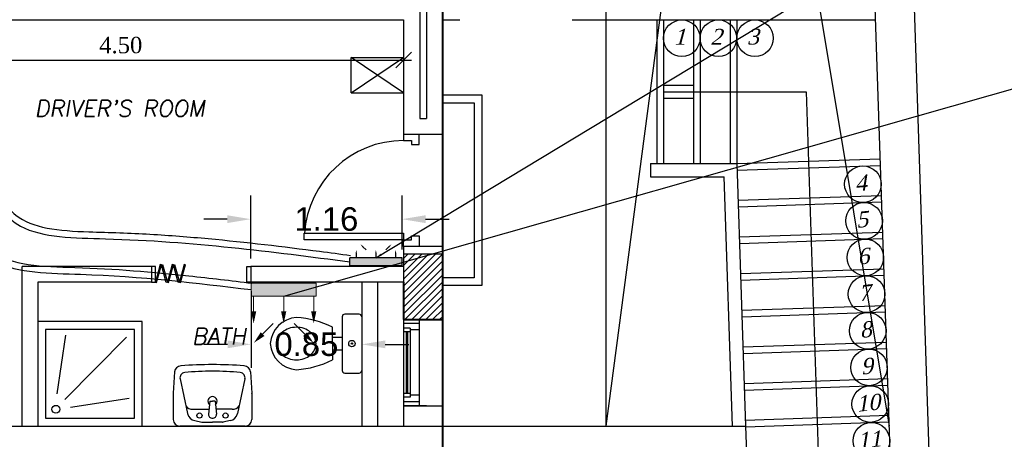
# Model space of a CAD drawing. Header units: metres. Extents: x -710577 to 709766, y -710660 to 709683.
# Tile 18 of 70: x -513.14 to -505.6, y -474.52 to -471.31. Entities that reach past the tile are written whole.
import ezdxf
from ezdxf.enums import TextEntityAlignment as Align

# ---------------------------------------------------------------- set-up
doc = ezdxf.new("R2010")
doc.units = ezdxf.units.M
doc.header["$LTSCALE"] = 50
doc.header["$MEASUREMENT"] = 0
for name, pattern in [('BAS-263$0$basement$0$DLINE', [0.55, 0.3, -0.25]), ('BAS-263$0$basement$0$HIDDEN', [0.375, 0.25, -0.125]), ('BAS-263$0$basement$0$HIDDEN2', [0.1875, 0.125, -0.0625]), ('GR-263$0$ground$0$DOT2', [0.125, 0, -0.125])]:
    doc.linetypes.add(name, pattern=pattern)
doc.layers.add('A-ANNO-DIMS-18', color=8, linetype='Continuous', lineweight=18)
doc.layers.add('BS XREF$0$INT- WALL', color=7, linetype='Continuous', lineweight=40)
for name, color, linetype in [('BAS-263$0$basement$0$A-ATTRIB', 102, 'Continuous'), ('BAS-263$0$basement$0$A-base-wall', 6, 'Continuous'), ('BAS-263$0$basement$0$A-COL', 2, 'Continuous'), ('BAS-263$0$basement$0$A-COLH', 1, 'Continuous'), ('BAS-263$0$basement$0$A-DASH', 21, 'BAS-263$0$basement$0$DLINE'), ('BAS-263$0$basement$0$A-DOOR', 3, 'Continuous'), ('BAS-263$0$basement$0$A-ELEV.4', 4, 'Continuous'), ('BAS-263$0$basement$0$A-ELEV2', 2, 'Continuous'), ('BAS-263$0$basement$0$A-FIX', 2, 'Continuous'), ('BAS-263$0$basement$0$A-HID', 2, 'Continuous'), ('BAS-263$0$basement$0$A-HIDDEN', 8, 'Continuous'), ('BAS-263$0$basement$0$A-STAIR', 1, 'Continuous'), ('BAS-263$0$basement$0$A-WALL', 6, 'Continuous'), ('BAS-263$0$basement$0$A-WIN', 2, 'Continuous'), ('BAS-263$0$basement$0$PLUM', 140, 'Continuous'), ('BAS-263$0$basement$0$RN', 3, 'Continuous'), ('BS XREF$0$INT- ARCH Dim', 8, 'Continuous'), ('BS XREF$0$INT- COLUMN', 251, 'Continuous'), ('BS XREF$0$INT- COLUMN HATCH', 8, 'Continuous'), ('DIM-IN', 5, 'Continuous'), ('Samrt Heat', 1, 'Continuous'), ('smart heat', 7, 'Continuous')]:
    doc.layers.add(name, color=color, linetype=linetype)
doc.styles.add('AM3', font='times.ttf')
doc.styles.add('BAS-263$0$basement$0$AXT', font='simplex.shx')
doc.styles.add('BAS-263$0$basement$0$STYLE3', font='times.ttf')
doc.styles.add('GR-263$0$ground$0$ROMANTICBOLD', font='times.ttf')
doc.styles.get("Standard").update_dxf_attribs({"font": 'arial.ttf'})
doc.dimstyles.new('35', dxfattribs={"dimscale": 0, "dimtxt": 0.09, "dimasz": 0.05, "dimexe": 0, "dimexo": 0, "dimgap": 0, "dimtad": 0, "dimzin": 0, "dimdsep": 46, "dimtxsty": 'AM3', "dimcen": 0, "dimadec": 3, "dimazin": 0, "dimtfac": 1, "dimtofl": 0, "dimtmove": 1, "dimatfit": 3, "dimfxl": 0.18, "dimtfill": 1, "dimtolj": 1, "dimtzin": 0, "dimarcsym": 0})
doc.dimstyles.new('GR-263$0$ground$0$DIM-50$0', dxfattribs={"dimscale": 0, "dimtxt": 0.125, "dimasz": 0.06, "dimexe": 0, "dimexo": 0, "dimgap": 0.05, "dimtad": 1, "dimrnd": 0.5, "dimzin": 0, "dimdsep": 46, "dimtxsty": 'GR-263$0$ground$0$ROMANTICBOLD', "dimblk1": 'GR-263$0$ground$0$DTICK', "dimblk2": 'GR-263$0$ground$0$DTICK', "dimsah": 1, "dimcen": 0.1, "dimclrd": 2, "dimclre": 2, "dimclrt": 3, "dimaunit": 1, "dimadec": 0, "dimazin": 0, "dimtfac": 1e-05, "dimtix": 1, "dimtmove": 2, "dimatfit": 3, "dimldrblk": 'GR-263$0$ground$0$DTICK', "dimfxl": 0, "dimtolj": 1, "dimtzin": 0, "dimarcsym": 0})
doc.dimstyles.get("Standard").update_dxf_attribs({"dimtxt": 0.18, "dimasz": 0.18, "dimexe": 0.18, "dimexo": 0.0625, "dimgap": 0.09, "dimtad": 0, "dimtih": 1, "dimtoh": 1, "dimzin": 0, "dimdsep": 46, "dimtxsty": 'Standard', "dimcen": 0.09, "dimadec": 0, "dimazin": 0, "dimtfac": 1, "dimtofl": 0, "dimtmove": 0, "dimatfit": 3, "dimfxl": 1, "dimtolj": 1, "dimtzin": 0, "dimarcsym": 0})

# ---------------------------------------------------------------- blocks, each defined once
blk = doc.blocks.new('BAS-263$0$basement$0$WSINK5')
for p, q in [((-7.2898, -3.0863), (-7.2999, -3.2491)), ((-6.7102, -3.0863), (-6.7001, -3.2491)), ((-7.248, -3.1395), (-7.1911, -3.4047)), ((-6.752, -3.1395), (-6.8089, -3.4047)), ((-7.3, -3.2509), (-7.3, -3.45)), ((-7.02, -3.31), (-7.03, -3.41)), ((-7.02, -3.31), (-7, -3.31)), ((-6.98, -3.31), (-7, -3.31)), ((-6.98, -3.31), (-6.97, -3.41)), ((-6.7, -3.2509), (-6.7, -3.45)), ((-7.15, -3.37), (-7.026, -3.37)), ((-6.85, -3.37), (-6.974, -3.37)), ((-7.1364, -3.4587), (-7.0829, -3.4694)), ((-6.8636, -3.4587), (-6.9171, -3.4694)), ((-6.75, -3.5), (-7.25, -3.5)), ((-7.077, -3.47), (-7, -3.47)), ((-6.923, -3.47), (-7, -3.47))]:
    blk.add_line(p, q)
for centre in [(-7.1, -3.42), (-6.9, -3.42)]:
    blk.add_circle(centre, 0.02)
for centre, radius, start, end in [((-7.2399, -3.0894), 0.05, 93.81407, 176.42367), ((-7, -6.1325), 3.1025, 85.50418, 94.49582), ((-7, -5.0929), 2.0129, 83.93047, 96.06953), ((-6.7601, -3.0894), 0.05, 3.57633, 86.18593), ((-7.2089, -3.1311), 0.04, 95.71059, 192.09476), ((-6.7911, -3.1311), 0.04, 347.90524, 84.28941), ((-7.27, -3.2509), 0.03, 176.42367, 180), ((-7, -3.31), 0.035, 90, 229.63726), ((-7, -3.31), 0.035, 310.36274, 90), ((-6.73, -3.2509), 0.03, 0, 3.57633), ((-7.1588, -3.3183), 0.0525, 210.89193, 279.70367), ((-6.8412, -3.3183), 0.0525, 260.29633, 329.10807), ((-7.25, -3.45), 0.05, 180, 270), ((-7.1227, -3.3901), 0.07, 192.09476, 258.69007), ((-7.0023, -3.4123), 0.0278, 175.28154, 274.71846), ((-6.9977, -3.4123), 0.0278, 265.28154, 4.71846), ((-6.8773, -3.3901), 0.07, 281.30993, 347.90524), ((-6.75, -3.45), 0.05, 270, 0), ((-7.077, -3.44), 0.03, 258.69007, 270), ((-6.923, -3.44), 0.03, 270, 281.30993)]:
    blk.add_arc(centre, radius, start, end)
blk = doc.blocks.new('BAS-263$0$basement$0$D70')
for points in [[(0, 0.12), (0.03, 0.12), (0.03, 0), (0, 0)], [(0.76, 0.12), (0.73, 0.12), (0.73, 0), (0.76, 0)]]:
    blk.add_lwpolyline(points)
for points in [[(0.5005, -0.0126), (0.5102, -0.0152), (0.5464, 0.12), (0.5368, 0.1226)], [(0.5923, -0.0126), (0.5827, -0.0152), (0.5464, 0.12), (0.5561, 0.1226)], [(0.5923, -0.0126), (0.602, -0.0152), (0.6382, 0.12), (0.6286, 0.1226)], [(0.6841, -0.0126), (0.6744, -0.0152), (0.6382, 0.12), (0.6479, 0.1226)], [(0.6841, -0.0126), (0.6938, -0.0152), (0.73, 0.12), (0.7203, 0.1226)]]:
    blk.add_lwpolyline(points, close=True)
blk = doc.blocks.new('BAS-263$0$basement$0$XREF1$0$COMP')
for p, q in [((-0.15, 0.205), (-0.15, -0.205)), ((-0.02, 0.225), (-0.13, 0.225)), ((0, 0.205), (0, -0.205)), ((-0.225, 0), (-0.225, 0.125)), ((-0.225, 0.05), (-0.15, 0.05)), ((-0.225, 0), (-0.225, -0.125)), ((-0.15, -0.05), (-0.225, -0.05)), ((-0.13, -0.225), (-0.02, -0.225))]:
    blk.add_line(p, q)
blk.add_lwpolyline([(-0.65, 0, 0.115836), (-0.639, -0.0466, 0.104065), (-0.6061, -0.0884, 0.09084), (-0.5586, -0.1152, 0.083285), (-0.5, -0.125, 0.083285), (-0.4414, -0.1152, 0.09084), (-0.3939, -0.0884, 0.104065), (-0.361, -0.0466, 0.115836), (-0.35, 0, 0.115836), (-0.361, 0.0466, 0.104065), (-0.3939, 0.0884, 0.09084), (-0.4414, 0.1152, 0.083285), (-0.5, 0.125, 0.083285), (-0.5586, 0.1152, 0.09084), (-0.6061, 0.0884, 0.104065), (-0.639, 0.0466, 0.115836)], format="xyb", close=True)
for radius in [0.025, 0.005]:
    blk.add_circle((-0.075, 0), radius)
for centre, radius, start, end in [((-0.485, -0.015), 0.2155, 93.98326, 176.01674), ((-0.5483, -0.5189), 0.7205, 63.33603, 86.15373), ((-0.13, 0.205), 0.02, 90, 180), ((-0.02, 0.205), 0.02, 0, 90), ((-0.485, 0.015), 0.2155, 183.98326, 266.01674), ((-0.5483, 0.5189), 0.7205, 273.84627, 296.66397), ((-0.13, -0.205), 0.02, 180, 270), ((-0.02, -0.205), 0.02, 270, 0)]:
    blk.add_arc(centre, radius, start, end)
blk = doc.blocks.new('BAS-263$0$basement$0$RN')
at = {"style": 'BAS-263$0$basement$0$AXT', "oblique": 10}
for tag, p in [('R1', (0, 0.75)), ('R2', (0, 0.5)), ('R3', (0, 0.25)), ('R4', (0, 0))]:
    blk.add_attdef(tag, text='', height=0.15, dxfattribs=at).set_placement(p, align=Align.MIDDLE)
blk = doc.blocks.new('BAS-263$0$basement$0$W66')
at = {"layer": 'BAS-263$0$basement$0$A-WIN'}
for p, q in [((-0.12, 0), (-0.12, -0.66)), ((-0.12, 0), (0, 0)), ((0, 0), (0, -0.66)), ((-0.12, -0.03), (0, -0.03)), ((-0.05, -0.065), (-0.05, -0.595)), ((-0.05, -0.065), (0, -0.065)), ((-0.12, -0.08), (-0.05, -0.08)), ((-0.05, -0.095), (0, -0.095)), ((-0.03, -0.095), (-0.03, -0.565)), ((-0.02, -0.095), (-0.02, -0.565)), ((-0.12, -0.58), (-0.05, -0.58)), ((-0.05, -0.565), (0, -0.565)), ((-0.05, -0.595), (0, -0.595)), ((-0.12, -0.63), (0, -0.63)), ((-0.12, -0.66), (0, -0.66))]:
    blk.add_line(p, q, dxfattribs=at)
blk = doc.blocks.new('BAS-263$0$basement$0$A$C7301169D')
at = {"layer": 'BAS-263$0$basement$0$A-WIN', "rotation": 90}
blk.add_blockref('BAS-263$0$basement$0$W66', (0, 0.12), dxfattribs=at)
blk = doc.blocks.new('BAS-263$0$basement$0$shower80')
at = {"layer": 'BAS-263$0$basement$0$PLUM', "color": 2}
for p, q in [((0.1477, 0.2472), (0.2134, 0.6965)), ((0.2067, 0.2039), (0.68, 0.6795)), ((0.1477, 0.2472), (0.1477, 0.2472)), ((0.2503, 0.1451), (0.6992, 0.213))]:
    blk.add_line(p, q, dxfattribs=at)
for points in [[(0, 0), (0.8, 0), (0.8, 0.8), (0, 0.8)], [(0.06, 0.06), (0.74, 0.06), (0.74, 0.74), (0.06, 0.74)]]:
    blk.add_lwpolyline(points, close=True, dxfattribs=at)
blk.add_circle((0.1382, 0.1281), 0.0301, dxfattribs=at)
blk = doc.blocks.new('BAS-263$0$basement$0$ST')
blk.add_circle((0.0289, 0.1717), 0.15)
at = {"style": 'BAS-263$0$basement$0$STYLE3', "oblique": 15}
blk.add_attdef('ST', text='', height=0.13, dxfattribs=at).set_placement((0.0111, 0.184), align=Align.MIDDLE)
blk = doc.blocks.new('GR-263$0$ground$0$DTICK')
at = {"color": 3}
blk.add_line((-1, -1), (1, 1), dxfattribs=at)
for p, q in [((-1, 0), (1, 0)), ((0, 1), (0, -1))]:
    blk.add_line(p, q)
blk = doc.blocks.new('*D1841')
at = {"layer": 'BS XREF$0$INT- ARCH Dim', "color": 2, "linetype": 'GR-263$0$ground$0$DOT2', "lineweight": -2, "transparency": 16777216}
for p, q in [((-514.5291, -471.3116), (-514.5291, -471.621)), ((-510.1991, -471.3116), (-510.1991, -471.621))]:
    blk.add_line(p, q, dxfattribs=at)
at = {"layer": 'BS XREF$0$INT- ARCH Dim', "color": 2, "lineweight": -2, "transparency": 16777216}
blk.add_line((-514.4691, -471.621), (-510.2591, -471.621), dxfattribs=at)
at = {"layer": 'BS XREF$0$INT- ARCH Dim', "color": 2, "lineweight": -2, "transparency": 16777216, "xscale": 0.06, "yscale": 0.06, "zscale": 0.06, "rotation": 180}
blk.add_blockref('GR-263$0$ground$0$DTICK', (-514.5291, -471.621), dxfattribs=at)
at = {"layer": 'BS XREF$0$INT- ARCH Dim', "color": 2, "lineweight": -2, "transparency": 16777216, "xscale": 0.06, "yscale": 0.06, "zscale": 0.06}
blk.add_blockref('GR-263$0$ground$0$DTICK', (-510.1991, -471.621), dxfattribs=at)
at = {"layer": 'BS XREF$0$INT- ARCH Dim', "color": 3, "transparency": 16777216, "insert": (-512.3641, -471.5072), "char_height": 0.125, "attachment_point": 5, "style": 'GR-263$0$ground$0$ROMANTICBOLD'}
blk.add_mtext('\\A1;4.50', dxfattribs=at)
blk = doc.blocks.new('A$C4BE8651F')
h = blk.add_hatch(color=240)
h.set_gradient(color1=(250, 5, 38), color2=(238, 110, 242), tint=1, name='INVCURVED')
h.paths.add_polyline_path([(-0.467, 0.061), (-0.467, 0.012), (-0.467, -0.039), (0.193, -0.038), (0.193, 0.062)])
at = {"color": 1}
for p, q in [((0.193, 0.062), (-0.467, 0.062)), ((-0.467, -0.038), (-0.467, 0.062)), ((0.193, -0.038), (0.193, 0.062)), ((0.193, -0.038), (-0.467, -0.038))]:
    blk.add_line(p, q, dxfattribs=at)
for points in [[(-0.385, 0.162, 0, 0.0191, 0), (-0.385, 0.117, 0.0191, 0.0191, 0), (-0.385, 0.117, 0.0191, 0.0191, 0)], [(-0.332, 0.232, 0, 0.0191, 0), (-0.3, 0.201, 0.0191, 0.0191, 0), (-0.3, 0.201, 0.0191, 0.0191, 0)], [(-0.137, 0.162, 0, 0.0191, 0), (-0.137, 0.117, 0.0191, 0.0191, 0), (-0.137, 0.117, 0.0191, 0.0191, 0)], [(0.058, 0.232, 0, 0.0191, 0), (0.027, 0.201, 0.0191, 0.0191, 0), (0.027, 0.201, 0.0191, 0.0191, 0)], [(0.112, 0.162, 0, 0.0191, 0), (0.112, 0.117, 0.0191, 0.0191, 0), (0.112, 0.117, 0.0191, 0.0191, 0)]]:
    blk.add_lwpolyline(points, format="xyseb", dxfattribs=at)
for points in [[(-0.3, 0.201), (-0.261, 0.162)], [(0.027, 0.201), (-0.013, 0.162)], [(-0.385, 0.117), (-0.385, 0.062)], [(-0.137, 0.117), (-0.137, 0.062)], [(0.112, 0.117), (0.112, 0.062)]]:
    blk.add_lwpolyline(points, dxfattribs=at)
blk = doc.blocks.new('*D1998')
at = {"layer": 'DIM-IN', "color": 0, "lineweight": -2, "transparency": 16777216}
for p, q in [((-511.3691, -473.1393), (-511.3691, -472.6584)), ((-510.2107, -473.0719), (-510.2107, -472.6584)), ((-511.5491, -472.8384), (-511.7291, -472.8384)), ((-510.0307, -472.8384), (-509.8507, -472.8384))]:
    blk.add_line(p, q, dxfattribs=at)
at = {"layer": 'DIM-IN', "color": 0, "transparency": 16777216}
for points in [[(-511.5491, -472.8084), (-511.5491, -472.8684), (-511.3691, -472.8384)], [(-510.0307, -472.8084), (-510.0307, -472.8684), (-510.2107, -472.8384)]]:
    blk.add_solid(points, dxfattribs=at)
at = {"layer": 'DIM-IN', "color": 0, "transparency": 16777216, "insert": (-510.7899, -472.8384), "char_height": 0.18, "attachment_point": 5}
blk.add_mtext('\\A1;1.16', dxfattribs=at)
blk = doc.blocks.new('A$C35D36432')
h = blk.add_hatch(color=240)
h.set_gradient(color1=(250, 5, 38), color2=(238, 110, 242), tint=1, name='INVCURVED')
h.paths.add_polyline_path([(-0.0648, -0.1685), (0.0352, -0.1685), (0.0352, 0.3315), (-0.0648, 0.3315)])
at = {"color": 1}
for p, q in [((-0.0648, 0.3315), (-0.0648, -0.1685)), ((0.0352, 0.3315), (-0.0648, 0.3315)), ((0.0352, -0.1685), (0.0352, 0.3315)), ((-0.0648, -0.1685), (0.0352, -0.1685))]:
    blk.add_line(p, q, dxfattribs=at)
for points in [[(-0.4218, 0.3094, 0, 0.04, 0), (-0.3558, 0.2434, 0.04, 0.04, 0), (-0.3558, 0.2434, 0.04, 0.04, 0)], [(-0.2739, 0.3115, 0, 0.04, 0), (-0.1806, 0.3115, 0.04, 0.04, 0), (-0.1806, 0.3115, 0.04, 0.04, 0)], [(-0.2739, 0.0815, 0, 0.04, 0), (-0.1806, 0.0815, 0.04, 0.04, 0), (-0.1806, 0.0815, 0.04, 0.04, 0)], [(-0.4218, -0.1464, 0, 0.04, 0), (-0.3558, -0.0804, 0.04, 0.04, 0), (-0.3558, -0.0804, 0.04, 0.04, 0)], [(-0.2739, -0.1485, 0, 0.04, 0), (-0.1806, -0.1485, 0.04, 0.04, 0), (-0.1806, -0.1485, 0.04, 0.04, 0)]]:
    blk.add_lwpolyline(points, format="xyseb", dxfattribs=at)
for points in [[(-0.1806, 0.3115), (-0.0648, 0.3115)], [(-0.3558, 0.2434), (-0.2739, 0.1615)], [(-0.1806, 0.0815), (-0.0648, 0.0815)], [(-0.3558, -0.0804), (-0.2739, 0.0015)], [(-0.1806, -0.1485), (-0.0648, -0.1485)]]:
    blk.add_lwpolyline(points, dxfattribs=at)
blk = doc.blocks.new('*D2000')
at = {"layer": 'DIM-IN', "color": 0, "lineweight": -2, "transparency": 16777216}
for p, q in [((-510.5191, -473.3843), (-510.5191, -473.9767)), ((-511.3668, -473.3904), (-511.3668, -473.9767)), ((-511.5468, -473.7967), (-511.7268, -473.7967)), ((-510.3391, -473.7967), (-510.1591, -473.7967))]:
    blk.add_line(p, q, dxfattribs=at)
at = {"layer": 'DIM-IN', "color": 0, "transparency": 16777216}
for points in [[(-511.5468, -473.7667), (-511.5468, -473.8267), (-511.3668, -473.7967)], [(-510.3391, -473.7667), (-510.3391, -473.8267), (-510.5191, -473.7967)]]:
    blk.add_solid(points, dxfattribs=at)
at = {"layer": 'DIM-IN', "color": 0, "transparency": 16777216, "insert": (-510.9429, -473.7967), "char_height": 0.18, "attachment_point": 5}
blk.add_mtext('\\A1;0.85', dxfattribs=at)

msp = doc.modelspace()

# ---------------------------------------------------------------- hatches: boundary and pattern name
at = {"layer": 'BAS-263$0$basement$0$A-COLH'}
h = msp.add_hatch(dxfattribs=at)
h.set_pattern_fill('ANSI31', color=256, scale=0.3, style=0)
h.set_pattern_definition([(45, (229.9018, -722.263607), (-0.0265165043, 0.0265165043), [])])
h.paths.add_polyline_path([(-510.1991, -473.6068), (-509.8991, -473.6068), (-509.8991, -473.1068), (-510.1991, -473.1068)])
at = {"layer": 'BS XREF$0$INT- COLUMN HATCH'}
h = msp.add_hatch(dxfattribs=at)
h.set_pattern_fill('ANSI31', color=256, scale=0.300001, style=0)
h.set_pattern_definition([(45, (229.903208, -722.264087), (-0.0265165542, 0.0265165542), [])])
h.paths.add_polyline_path([(-510.1991, -473.6068), (-509.8991, -473.6068), (-509.8991, -473.1068), (-510.1991, -473.1068)])

# ---------------------------------------------------------------- linework, layer by layer
at = {"color": 1}
for points in [[(-514.7961, -468.1966), (-514.9959, -468.2907), (-515.0528, -470.0001), (-514.9102, -470.7777), (-514.0385, -471.4618), (-513.3205, -473.1631), (-512.6718, -473.26), (-511.3668, -473.3779, 0)], [(-514.7361, -468.5966), (-514.806, -469.0416), (-514.8628, -469.7287), (-514.7203, -470.5063), (-513.8486, -471.1904), (-513.1306, -472.8917), (-512.4818, -472.9886), (-510.6107, -473.1651)]]:
    msp.add_spline(points, degree=3, dxfattribs=at)
at = {"color": 5}
for points, knots in [([(-514.7774, -468.243), (-514.8516, -468.273), (-514.9228, -468.3023), (-515.0832, -468.408), (-515.1387, -468.5061), (-515.191, -468.7594), (-515.1847, -468.9136), (-515.134, -469.2877), (-515.0819, -469.5142), (-515.0176, -469.8739), (-514.9997, -470.0095), (-514.9794, -470.2643), (-514.9732, -470.3835), (-514.9368, -470.6095), (-514.9041, -470.7092), (-514.7735, -470.8751), (-514.6761, -470.9463), (-514.4049, -471.1174), (-514.2176, -471.2151), (-513.976, -471.4456), (-513.9031, -471.5553), (-513.7946, -471.7946), (-513.7566, -471.9244), (-513.662, -472.3188), (-513.6241, -472.5893), (-513.4971, -472.9227), (-513.4343, -473.0238), (-513.2747, -473.1401), (-513.1823, -473.169), (-512.9629, -473.2014), (-512.8389, -473.2047), (-512.4079, -473.2182), (-512.1197, -473.2421), (-511.6794, -473.2895, 0), (-511.5199, -473.3089, 0), (-511.3607, -473.3283, 0)], [0, 0, 0, 0, 0.231193, 0.231193, 0.690617, 0.690617, 1.150041, 1.150041, 1.714879, 1.714879, 2.055588, 2.055588, 2.396297, 2.396297, 2.784396, 2.784396, 3.172495, 3.172495, 3.737544, 3.737544, 4.093933, 4.093933, 4.450322, 4.450322, 5.1631, 5.1631, 5.602273, 5.602273, 5.946504, 5.946504, 6.290734, 6.290734, 7.143974, 7.143974, 7.64273, 7.64273, 7.64273, 7.64273]), ([(-514.6868, -468.6049), (-514.7157, -468.7779), (-514.7443, -468.9501), (-514.7853, -469.2726), (-514.7994, -469.4244), (-514.8232, -469.8979), (-514.8278, -470.2599), (-514.5691, -470.6392), (-514.3739, -470.7456), (-514.0674, -470.934), (-513.9578, -471.0065), (-513.7586, -471.2047), (-513.6823, -471.3396), (-513.5719, -471.6319), (-513.5354, -471.7899), (-513.4572, -472.1587), (-513.4182, -472.3679), (-513.3061, -472.6503), (-513.2474, -472.7444), (-513.1042, -472.8577), (-513.0245, -472.8884), (-512.8313, -472.9253), (-512.7208, -472.9314), (-512.4507, -472.94), (-512.2925, -472.9447), (-511.9882, -472.9624), (-511.8397, -472.974), (-511.402, -473.0142), (-511.1207, -473.0485), (-510.7626, -473.0947), (-510.6834, -473.1051), (-510.6042, -473.1155)], [0, 0, 0, 0, 0.523891, 0.523891, 0.994862, 0.994862, 1.936803, 1.936803, 2.59573, 2.59573, 2.96278, 2.96278, 3.385214, 3.385214, 3.807647, 3.807647, 4.385543, 4.385543, 4.790509, 4.790509, 5.107096, 5.107096, 5.423682, 5.423682, 5.860598, 5.860598, 6.297513, 6.297513, 7.171344, 7.171344, 7.420453, 7.420453, 7.420453, 7.420453])]:
    msp.add_open_spline(points, degree=3, knots=knots, dxfattribs=at)
at = {"layer": 'BAS-263$0$basement$0$A-base-wall'}
for p, q in [((-514.5291, -471.3116), (-510.1991, -471.3116)), ((-510.1991, -471.3116), (-510.1991, -472.1868)), ((-509.8991, -472.1868), (-509.8991, -471.3116)), ((-509.8991, -471.3116), (-509.7691, -471.3116)), ((-508.9091, -471.3116), (-506.5851, -471.3116)), ((-510.1991, -472.1868), (-509.8991, -472.1868)), ((-510.1991, -473.0468), (-510.1991, -473.2018)), ((-509.8991, -473.0468), (-510.1991, -473.0468)), ((-509.8991, -473.6068), (-509.8991, -473.0468)), ((-512.1291, -473.2018), (-513.1191, -473.2018)), ((-513.1191, -474.4218), (-513.1191, -473.2018)), ((-512.1291, -473.2018), (-512.1291, -473.3218)), ((-510.1991, -473.2018), (-511.3691, -473.2018)), ((-511.3691, -473.2018), (-511.3691, -473.3218)), ((-512.9991, -473.3218), (-512.9991, -474.4218)), ((-512.1291, -473.3218), (-512.9991, -473.3218)), ((-510.1991, -473.3218), (-511.3691, -473.3218)), ((-510.1991, -473.6068), (-509.8991, -473.6068)), ((-510.1991, -474.2668), (-510.1991, -474.4218)), ((-510.1991, -474.2668), (-509.8991, -474.2668)), ((-509.8991, -474.4218), (-509.8991, -474.2668))]:
    msp.add_line(p, q, dxfattribs=at)
at = {"layer": 'BAS-263$0$basement$0$A-COL'}
msp.add_lwpolyline([(-510.1991, -473.6068), (-509.8991, -473.6068), (-509.8991, -473.1068), (-510.1991, -473.1068)], close=True, dxfattribs=at)
at = {"layer": 'BAS-263$0$basement$0$A-DASH'}
for p, q in [((-508.6491, -474.4218), (-508.6491, -470.8539)), ((-510.3991, -473.3218), (-510.3991, -474.4218))]:
    msp.add_line(p, q, dxfattribs=at)
at = {"layer": 'BAS-263$0$basement$0$A-DOOR', "elevation": 0}
for points in [[(-510.1991, -472.1868), (-510.1991, -472.2368), (-510.1391, -472.2368), (-510.1391, -472.2668), (-510.0791, -472.2668), (-510.0791, -472.1868)], [(-510.1991, -473.0468), (-510.1991, -472.9968), (-510.1391, -472.9968), (-510.1391, -472.9668), (-510.0791, -472.9668), (-510.0791, -473.0468)]]:
    msp.add_lwpolyline(points, dxfattribs=at)
msp.add_lwpolyline([(-510.1991, -472.9968), (-510.9591, -472.9968), (-510.9591, -472.9468), (-510.1991, -472.9468)], close=True, dxfattribs=at)
at = {"layer": 'BAS-263$0$basement$0$A-DOOR'}
msp.add_arc((-510.1991, -472.9968), 0.76, 90, 176.23597, dxfattribs=at)
at = {"layer": 'BAS-263$0$basement$0$A-ELEV.4'}
for p, q in [((-508.3087, -472.4133), (-507.6487, -472.4133)), ((-508.3087, -472.4133), (-508.3087, -472.5133)), ((-507.6487, -472.4133), (-507.5813, -474.4218)), ((-508.3087, -472.5133), (-507.7454, -472.5133)), ((-507.6813, -474.4235), (-507.7454, -472.5133))]:
    msp.add_line(p, q, dxfattribs=at)
at = {"layer": 'BAS-263$0$basement$0$A-ELEV2'}
for p, q in [((-510.0741, -470.6516), (-510.0741, -472.0668)), ((-510.0241, -470.6516), (-510.0241, -472.0668)), ((-510.0741, -472.0668), (-510.0241, -472.0668)), ((-510.0241, -474.2668), (-510.0741, -474.2668)), ((-513.1191, -474.4218), (-512.9991, -474.4218)), ((-510.1991, -474.4218), (-509.8991, -474.4218))]:
    msp.add_line(p, q, dxfattribs=at)
at = {"layer": 'BAS-263$0$basement$0$A-HID'}
for p, q in [((-510.5994, -471.8716), (-510.5994, -471.6016)), ((-510.5994, -471.6016), (-510.1994, -471.6016)), ((-510.5994, -471.8716), (-510.1994, -471.6016)), ((-510.1994, -471.8716), (-510.5994, -471.6016)), ((-510.5994, -471.8716), (-510.1994, -471.8716))]:
    msp.add_line(p, q, dxfattribs=at)
at = {"layer": 'BAS-263$0$basement$0$A-HIDDEN'}
for p, q in [((-508.6491, -474.4218), (-506.9186, -461.3816)), ((-508.6491, -461.3816), (-506.4807, -474.4218))]:
    msp.add_line(p, q, dxfattribs=at)
at = {"layer": 'BAS-263$0$basement$0$A-STAIR'}
for p, q in [((-508.2587, -471.3133), (-508.2587, -472.4133)), ((-507.9787, -471.3133), (-507.9787, -472.4133)), ((-507.6987, -471.3133), (-507.6987, -472.4133)), ((-508.2087, -471.8133), (-507.9787, -471.8133)), ((-508.2087, -471.8633), (-507.1169, -471.8633)), ((-507.1169, -471.8633), (-506.9907, -475.6204)), ((-508.2087, -471.9133), (-507.9787, -471.9133)), ((-507.6487, -472.4133), (-506.5494, -472.3764)), ((-507.6393, -472.6938), (-506.5399, -472.6569)), ((-507.6299, -472.9743), (-506.5305, -472.9373)), ((-507.6205, -473.2548), (-506.5211, -473.2178)), ((-507.6111, -473.5352), (-506.5117, -473.4983)), ((-507.6017, -473.8157), (-506.5023, -473.7788)), ((-507.5922, -474.0962), (-506.4929, -474.0593)), ((-507.5828, -474.3767), (-506.4834, -474.3398))]:
    msp.add_line(p, q, dxfattribs=at)
at = {"layer": 'BAS-263$0$basement$0$A-STAIR', "linetype": 'BAS-263$0$basement$0$HIDDEN'}
for p, q in [((-508.2087, -471.3133), (-508.2087, -472.4133)), ((-507.9287, -471.3133), (-507.9287, -472.4133)), ((-507.6487, -471.3133), (-507.6487, -472.4133)), ((-507.6471, -472.4634), (-506.5477, -472.4265)), ((-507.6376, -472.7439), (-506.5383, -472.7069)), ((-507.6282, -473.0244), (-506.5288, -472.9874)), ((-507.6188, -473.3048), (-506.5194, -473.2679)), ((-507.6094, -473.5853), (-506.51, -473.5484)), ((-507.6, -473.8658), (-506.5006, -473.8289)), ((-507.5905, -474.1463), (-506.4912, -474.1094)), ((-507.5811, -474.4268), (-506.4817, -474.3899))]:
    msp.add_line(p, q, dxfattribs=at)
at = {"layer": 'BAS-263$0$basement$0$A-STAIR', "color": 2, "elevation": 0}
msp.add_lwpolyline([(-509.8991, -471.8868), (-509.5991, -471.8868), (-509.5991, -473.3468), (-509.8991, -473.3468)], dxfattribs=at)
at = {"layer": 'BAS-263$0$basement$0$A-STAIR', "linetype": 'BAS-263$0$basement$0$HIDDEN2', "elevation": 0}
msp.add_lwpolyline([(-509.8991, -471.9468), (-509.6591, -471.9468), (-509.6591, -473.2868), (-509.8991, -473.2868)], dxfattribs=at)
at = {"layer": 'BAS-263$0$basement$0$A-WALL'}
for p, q in [((-506.1264, -476.032), (-506.6632, -460.0478)), ((-506.4363, -475.7422), (-506.953, -460.3577)), ((-510.1991, -473.3218), (-510.1991, -473.6068)), ((-510.1991, -474.2668), (-510.0791, -474.2668)), ((-514.3491, -474.4218), (-513.1191, -474.4218)), ((-512.9991, -474.4218), (-510.1991, -474.4218)), ((-509.8991, -474.4218), (-507.5813, -474.4218)), ((-507.5813, -474.4218), (-507.5357, -475.7791))]:
    msp.add_line(p, q, dxfattribs=at)
at = {"layer": 'BAS-263$0$basement$0$A-WIN'}
for p, q in [((-510.5191, -473.3218), (-510.5191, -474.4218)), ((-509.8991, -474.2766), (-509.8991, -473.6166))]:
    msp.add_line(p, q, dxfattribs=at)
at = {"layer": 'BS XREF$0$INT- COLUMN'}
msp.add_lwpolyline([(-510.1991, -473.6068), (-509.8991, -473.6068), (-509.8991, -473.1068), (-510.1991, -473.1068)], close=True, dxfattribs=at)
at = {"layer": 'BS XREF$0$INT- WALL'}
for p, q in [((-509.8991, -472.1868), (-509.8991, -471.3116)), ((-509.8991, -473.6068), (-509.8991, -473.0468)), ((-510.1991, -473.3218), (-510.1991, -473.6068)), ((-510.1991, -473.6068), (-509.8991, -473.6068))]:
    msp.add_line(p, q, dxfattribs=at)
at = {"layer": 'BS XREF$0$INT- WALL', "elevation": 0}
msp.add_lwpolyline([(-509.8991, -461.3816), (-509.8991, -461.0816), (-514.3491, -461.0816), (-514.3491, -460.8616), (-514.6491, -460.8616), (-514.6491, -461.0816), (-518.8741, -461.0816), (-518.8741, -473.6718), (-514.6491, -473.6718), (-514.6491, -474.7219), (-509.8991, -474.7219), (-509.8991, -461.3816)], dxfattribs=at)

# ---------------------------------------------------------------- block references
at = {"layer": 'A-ANNO-DIMS-18', "color": 7, "xscale": -1, "rotation": 270}
msp.add_blockref('A$C35D36432', (-511.1983, -473.3631, 0), dxfattribs=at)
at = {"layer": 'BAS-263$0$basement$0$A-ATTRIB', "xscale": 0.9333333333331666, "yscale": 0.9333333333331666, "zscale": 0.9333333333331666}
for p, values in [((-508.0957, -471.6135), {'ST': '1'}), ((-507.8157, -471.6135), {'ST': '2'}), ((-507.5357, -471.6135), {'ST': '3'})]:
    msp.add_blockref('BAS-263$0$basement$0$ST', p, dxfattribs=at).add_auto_attribs(values)
at = {"layer": 'BAS-263$0$basement$0$A-ATTRIB', "xscale": 0.9333333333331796, "yscale": 0.9333333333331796, "zscale": 0.9333333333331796, "rotation": 5.801937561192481}
for p, values in [((-506.6933, -472.7329), {'ST': '4'}), ((-506.6839, -473.0134), {'ST': '5'}), ((-506.6745, -473.2939), {'ST': '6'}), ((-506.6651, -473.5743), {'ST': '7'}), ((-506.6557, -473.8548), {'ST': '8'}), ((-506.6462, -474.1353), {'ST': '9'}), ((-506.6368, -474.4158), {'ST': '10'}), ((-506.6274, -474.6963), {'ST': '11'})]:
    msp.add_blockref('BAS-263$0$basement$0$ST', p, dxfattribs=at).add_auto_attribs(values)
at = {"layer": 'BAS-263$0$basement$0$A-DOOR', "rotation": 180}
msp.add_blockref('BAS-263$0$basement$0$D70', (-511.3691, -473.2018), dxfattribs=at)
at = {"layer": 'BAS-263$0$basement$0$A-FIX'}
for name, p in [('BAS-263$0$basement$0$XREF1$0$COMP', (-510.5191, -473.791)), ('BAS-263$0$basement$0$shower80', (-512.9991, -474.4218)), ('BAS-263$0$basement$0$WSINK5', (-504.6617, -470.9218))]:
    msp.add_blockref(name, p, dxfattribs=at)
at = {"layer": 'BAS-263$0$basement$0$A-WIN', "xscale": -1, "rotation": 90}
msp.add_blockref('BAS-263$0$basement$0$A$C7301169D', (-510.0791, -473.6068), dxfattribs=at)
at = {"layer": 'BAS-263$0$basement$0$RN', "xscale": 0.8333333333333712, "yscale": 0.8333333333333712, "zscale": 0.8333333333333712}
for p in [(-512.3711, -472.4079), (-512.3707, -472.4079), (-512.3707, -472.4079)]:
    msp.add_blockref('BAS-263$0$basement$0$RN', p, dxfattribs=at).add_auto_attribs({'R2': "DRIVER'S ROOM"})
at = {"layer": 'BAS-263$0$basement$0$RN'}
ref = msp.add_blockref('BAS-263$0$basement$0$RN', (-511.6118, -474.1509), dxfattribs=dict(at, xscale=-0.8333333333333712, yscale=0.8333333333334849, zscale=0.8333333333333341))
ref.add_attrib('R2', 'BATH', dxfattribs={"layer": '0', "height": 0.125, "style": 'BAS-263$0$basement$0$AXT', "oblique": 10}).set_placement((-511.6118, -473.7342), align=Align.MIDDLE)
ref = msp.add_blockref('BAS-263$0$basement$0$RN', (-511.6114, -474.1509), dxfattribs=dict(at, xscale=-0.8333333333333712, yscale=0.8333333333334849, zscale=0.8333333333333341))
ref.add_attrib('R2', 'BATH', dxfattribs={"layer": '0', "height": 0.125, "style": 'BAS-263$0$basement$0$AXT', "oblique": 10}).set_placement((-511.6114, -473.7342), align=Align.MIDDLE)
ref = msp.add_blockref('BAS-263$0$basement$0$RN', (-511.6114, -474.1509), dxfattribs=dict(at, xscale=-0.8333333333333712, yscale=0.8333333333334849, zscale=0.8333333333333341))
ref.add_attrib('R2', 'BATH', dxfattribs={"layer": '0', "height": 0.125, "style": 'BAS-263$0$basement$0$AXT', "oblique": 10}).set_placement((-511.6114, -473.7342), align=Align.MIDDLE)
at = {"layer": 'smart heat', "xscale": 0.6059328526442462, "yscale": 0.6059328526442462, "zscale": 0.6059328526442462}
msp.add_blockref('A$C4BE8651F', (-510.3278, -473.1721), dxfattribs=at)

# ---------------------------------------------------------------- dimensions: what is measured, and where the dimension line sits
at = {"layer": 'BS XREF$0$INT- ARCH Dim', "color": 2}
dim = msp.add_linear_dim(base=(-510.1991, -471.621), p1=(-514.5291, -471.3116), p2=(-510.1991, -471.3116), dimstyle='GR-263$0$ground$0$DIM-50$0', override={"dimscale": 1}, dxfattribs=at)
dim.commit()
dim.dimension.update_dxf_attribs({"geometry": '*D1841', "text_midpoint": (-512.3641, -471.5072)})
at = {"layer": 'DIM-IN', "color": 0}
for base, p1, p2, picture, middle in [((-510.2107, -472.8384), (-511.3691, -473.2018), (-510.2107, -473.1344), '*D1998', (-510.7899, -472.8384)), ((-511.3668, -473.7967), (-510.5191, -473.3218), (-511.3668, -473.3279, 0), '*D2000', (-510.9429, -473.7967))]:
    dim = msp.add_linear_dim(base=base, p1=p1, p2=p2, dimstyle='Standard', dxfattribs=at)
    dim.commit()
    dim.dimension.update_dxf_attribs({"geometry": picture, "text_midpoint": middle})

# ---------------------------------------------------------------- leaders
at = {"layer": 'Samrt Heat', "color": 0}
msp.add_leader([(-510.4107, -473.1344), (-505.1119, -469.9317)], dimstyle='35', override={"dimscale": 1}, dxfattribs=at)
at = {"layer": 'Samrt Heat', "color": 0, "linetype": 'Continuous', "lineweight": -3}
msp.add_leader([(-511.1168, -473.4279, 0), (-504.7971, -471.6309, 0)], dimstyle='Standard', dxfattribs=at)

doc.saveas('drawing.dxf')
